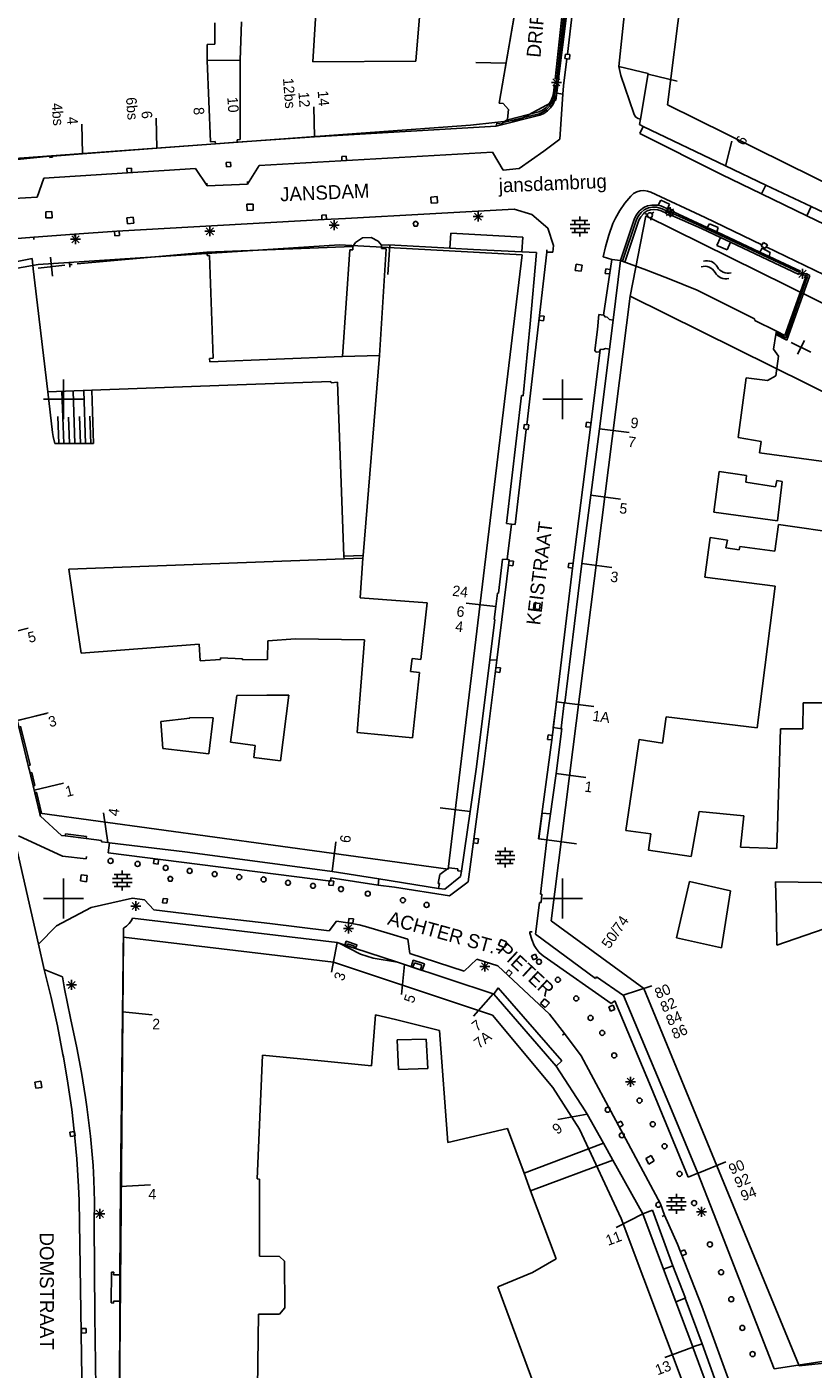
# Model space of a CAD drawing. Header units: millimetres. Extents: x 135944 to 142000, y 454200 to 456692.
# Tile 51 of 153: x 136846 to 136925, y 455953 to 456087. Entities that reach past the tile are written whole.
import ezdxf
from ezdxf.enums import TextEntityAlignment as Align

# ---------------------------------------------------------------- set-up
doc = ezdxf.new("R2010")
doc.units = ezdxf.units.MM
for name, color, linetype in [('TotaalGBKN2013_Bistad', 251, 'Continuous'), ('TotaalGBKN2013X$0$Contouren', 251, 'Continuous'), ('TotaalGBKN2013X$0$Xref', 251, 'Continuous')]:
    doc.layers.add(name, color=color, linetype=linetype)
doc.styles.add('TotaalGBKN2013X$0$GBKN binnenstad 2009$0$Standard', font='txt')

# ---------------------------------------------------------------- blocks, each defined once
blk = doc.blocks.new('TotaalGBKN2013X$0$GBKN binnenstad 2009')
at = {"layer": 'TotaalGBKN2013_Bistad'}
for p, q in [((136874977, 456083810), (136875988.7, 456100000)), ((136886604.5, 456100000), (136885304, 456083850)), ((136900491, 456084565), (136901910, 456096634)), ((136906855, 456095015), (136905623, 456083335)), ((136895466, 456090323), (136893644, 456079659)), ((136899235, 456082059), (136900038, 456089534)), ((136900208, 456089513), (136899541, 456083248)), ((136899574, 456082019), (136900377, 456089492)), ((136865175, 456085550), (136865159, 456087693)), ((136867712, 456083966), (136867838, 456087808)), ((136864384, 456085545), (136865175, 456085550)), ((136864397, 456083942), (136864384, 456085545)), ((136864397, 456083942), (136867712, 456083966)), ((136864397, 456083942), (136864745, 456075789)), ((136867712, 456083966), (136867716, 456076026)), ((136885304, 456083850), (136874977, 456083810)), ((136891312, 456083718), (136894311, 456083652)), ((136900434, 456084095), (136900094, 456081381)), ((136900286, 456084580), (136900233, 456084133)), ((136900233, 456084133), (136900680, 456084080)), ((136900733, 456084527), (136900286, 456084580)), ((136900680, 456084080), (136900733, 456084527)), ((136899374, 456081239), (136899374, 456082239)), ((136899541, 456083248), (136899406, 456082039)), ((136908566, 456082628), (136905623, 456083335)), ((136905840, 456082430), (136905623, 456083335)), ((136907130, 456078610), (136905840, 456082430)), ((136907788, 456078057), (136908566, 456082628)), ((136908556, 456082567), (136911473, 456081866)), ((136898874, 456081739), (136899874, 456081739)), ((136899003, 456080373), (136899118, 456080898)), ((136899020, 456081385), (136899728, 456082093)), ((136899728, 456081385), (136899020, 456082093)), ((136899118, 456080898), (136899153, 456081322)), ((136899153, 456081322), (136899169, 456081462)), ((136899165, 456080346), (136899286, 456080917)), ((136899286, 456080917), (136899324, 456081314)), ((136899339, 456081442), (136899325, 456081314)), ((136899467, 456080982), (136899416, 456080661)), ((136899508, 456081422), (136899467, 456080982)), ((136900094, 456081381), (136900010, 456080550)), ((136893644, 456079659), (136894047, 456079634)), ((136894047, 456079634), (136894577, 456079024)), ((136898316, 456079196), (136898592, 456079501)), ((136898592, 456079501), (136898804, 456079853)), ((136898683, 456079343), (136898920, 456079704)), ((136898785, 456079199), (136899038, 456079566)), ((136898804, 456079853), (136898812, 456079870)), ((136898812, 456079870), (136899003, 456080373)), ((136898920, 456079704), (136898968, 456079801)), ((136898966, 456079797), (136899165, 456080346)), ((136899038, 456079566), (136899122, 456079728)), ((136899122, 456079728), (136899295, 456080186)), ((136899295, 456080186), (136899416, 456080661)), ((136899416, 456080661), (136900010, 456080550)), ((136900010, 456080550), (136899720, 456076040)), ((136859360, 456075166), (136859293, 456078166)), ((136875146, 456076286), (136875079, 456079286)), ((136893348, 456077363), (136897699, 456078441)), ((136894045, 456077711), (136897658, 456078606)), ((136894365, 456077964), (136897616, 456078773)), ((136894577, 456079024), (136894479, 456078055)), ((136897616, 456078773), (136897987, 456078950)), ((136897642, 456078601), (136898033, 456078782)), ((136897699, 456078441), (136898105, 456078627)), ((136897987, 456078950), (136898316, 456079196)), ((136898033, 456078782), (136898384, 456079033)), ((136898105, 456078627), (136898471, 456078882)), ((136898384, 456079033), (136898683, 456079343)), ((136898471, 456078882), (136898785, 456079199)), ((136907195, 456078448), (136907130, 456078610)), ((136907346, 456078255), (136907195, 456078448)), ((136907551, 456078120), (136907346, 456078255)), ((136907788, 456078057), (136907551, 456078120)), ((136851911, 456074571), (136851844, 456077571)), ((136893348, 456077363), (136875146, 456076286)), ((136893414, 456077661), (136893348, 456077363)), ((136893842, 456077547), (136893414, 456077661)), ((136894365, 456077964), (136893842, 456077547)), ((136894479, 456078055), (136894365, 456077964)), ((136907788, 456078057), (136907695, 456077512)), ((136907695, 456077512), (136908073, 456077327)), ((136907716, 456076621), (136908073, 456077327)), ((136908073, 456077327), (136916313, 456073390)), ((136859360, 456075166), (136865223, 456075581)), ((136864745, 456075789), (136865204, 456075825)), ((136865204, 456075825), (136865223, 456075581)), ((136867418, 456075736), (136865223, 456075581)), ((136867716, 456076026), (136867397, 456076001)), ((136867397, 456076001), (136867418, 456075736)), ((136875146, 456076286), (136867418, 456075736)), ((136899720, 456076040), (136898110, 456074860)), ((136915895, 456072523), (136907716, 456076621)), ((136916306, 456073354), (136916956, 456075856)), ((136844066, 456073895), (136848645, 456074352)), ((136848645, 456074352), (136848646, 456074232)), ((136848646, 456074232), (136848911, 456074251)), ((136848909, 456074355), (136851911, 456074571)), ((136848911, 456074251), (136848909, 456074355)), ((136851911, 456074571), (136859360, 456075166)), ((136892991, 456074751), (136869601, 456073411)), ((136878324, 456074349), (136877875, 456074324)), ((136877875, 456074324), (136877901, 456073875)), ((136878350, 456073900), (136878324, 456074349)), ((136894051, 456072951), (136892991, 456074751)), ((136898110, 456074860), (136895651, 456073111)), ((136848031, 456072131), (136863221, 456073121)), ((136856802, 456073151), (136856352, 456073122)), ((136856352, 456073122), (136856382, 456072673)), ((136856831, 456072702), (136856802, 456073151)), ((136863221, 456073121), (136864381, 456071391)), ((136866733, 456073761), (136866285, 456073725)), ((136866285, 456073725), (136866321, 456073277)), ((136866321, 456073277), (136866769, 456073313)), ((136866769, 456073313), (136866733, 456073761)), ((136869601, 456073411), (136868451, 456071561)), ((136895651, 456073111), (136894051, 456072951)), ((136916313, 456073390), (136920354, 456071459)), ((136847381, 456070251), (136848031, 456072131)), ((136864371, 456071642), (136864381, 456071392)), ((136864381, 456071391), (136868451, 456071561)), ((136868441, 456071812), (136868451, 456071562)), ((136919926, 456070562), (136915895, 456072523)), ((136920354, 456071459), (136919926, 456070562)), ((136924890, 456069305), (136920354, 456071459)), ((136845031, 456070111), (136847381, 456070251)), ((136887416, 456070297), (136886798, 456070247)), ((136886798, 456070247), (136886848, 456069629)), ((136887466, 456069679), (136887416, 456070297)), ((136906817, 456070345), (136906244, 456069659)), ((136906824, 456070352), (136906817, 456070345)), ((136907098, 456070597), (136906824, 456070352)), ((136907419, 456070777), (136907098, 456070597)), ((136907771, 456070884), (136907419, 456070777)), ((136908138, 456070912), (136907771, 456070884)), ((136908502, 456070861), (136908138, 456070912)), ((136908847, 456070732), (136908502, 456070861)), ((136914282, 456068202), (136908847, 456070732)), ((136919926, 456070562), (136924448, 456068376)), ((136848843, 456068811), (136848223, 456068781)), ((136848223, 456068781), (136848253, 456068161)), ((136848873, 456068191), (136848843, 456068811)), ((136869003, 456069552), (136868383, 456069542)), ((136868383, 456069542), (136868393, 456068922)), ((136868393, 456068922), (136869013, 456068932)), ((136869013, 456068932), (136869003, 456069552)), ((136895150, 456069030), (136878251, 456068101)), ((136886848, 456069629), (136887466, 456069679)), ((136891531, 456067792), (136891531, 456068792)), ((136896910, 456068500), (136895150, 456069030)), ((136905735, 456068924), (136905293, 456068147)), ((136906244, 456069659), (136905735, 456068924)), ((136907395, 456068483), (136907669, 456068831)), ((136907590, 456068379), (136907856, 456068708)), ((136907669, 456068831), (136908001, 456069123)), ((136907856, 456068708), (136908179, 456068980)), ((136908001, 456069123), (136908115, 456069202)), ((136908083, 456068591), (136908178, 456068676)), ((136908115, 456069202), (136908506, 456069365)), ((136908178, 456068676), (136908463, 456068860)), ((136908179, 456068980), (136908235, 456069018)), ((136908218, 456069008), (136908590, 456069160)), ((136908463, 456068860), (136908783, 456068973)), ((136908506, 456069365), (136908921, 456069451)), ((136908590, 456069160), (136908985, 456069237)), ((136908783, 456068973), (136909121, 456069008)), ((136908921, 456069451), (136909345, 456069458)), ((136908935, 456068594), (136909125, 456068755)), ((136908985, 456069237), (136909387, 456069233)), ((136909121, 456069008), (136909176, 456069006)), ((136909176, 456069006), (136909529, 456068969)), ((136909345, 456069458), (136909573, 456069428)), ((136909387, 456069233), (136909781, 456069151)), ((136909529, 456068969), (136909868, 456068864)), ((136909841, 456069941), (136909573, 456069428)), ((136909573, 456069428), (136909822, 456069368)), ((136909781, 456069151), (136909977, 456069077)), ((136909822, 456069368), (136910063, 456069280)), ((136910711, 456069541), (136909841, 456069941)), ((136909868, 456068864), (136910382, 456068640)), ((136909977, 456069077), (136910479, 456068851)), ((136910063, 456069280), (136910499, 456069076)), ((136910253, 456068730), (136911253, 456068730)), ((136910567, 456069044), (136910382, 456068640)), ((136910399, 456068376), (136911107, 456069084)), ((136911107, 456068376), (136910399, 456069084)), ((136910499, 456069076), (136910711, 456069541)), ((136910499, 456069076), (136910567, 456069044)), ((136910606, 456069130), (136910567, 456069044)), ((136911152, 456068881), (136910606, 456069130)), ((136910753, 456068230), (136910753, 456069230)), ((136910933, 456068400), (136911110, 456068789)), ((136911110, 456068789), (136911152, 456068881)), ((136911110, 456068789), (136914461, 456067220)), ((136924448, 456068376), (136924890, 456069305)), ((136931129, 456066341), (136924890, 456069305)), ((136848253, 456068161), (136848873, 456068191)), ((136876111, 456068001), (136855351, 456066831)), ((136856981, 456068249), (136856364, 456068190)), ((136856364, 456068190), (136856423, 456067573)), ((136856423, 456067573), (136857040, 456067632)), ((136857040, 456067632), (136856981, 456068249)), ((136864661, 456066332), (136864661, 456067332)), ((136876315, 456068459), (136875866, 456068436)), ((136875866, 456068436), (136875889, 456067987)), ((136878251, 456068101), (136876111, 456068001)), ((136876339, 456068010), (136876315, 456068459)), ((136876601, 456067452), (136877601, 456067452)), ((136876747, 456067098), (136877455, 456067806)), ((136877455, 456067098), (136876747, 456067806)), ((136877101, 456066952), (136877101, 456067952)), ((136885270, 456067850), (136885020, 456067668)), ((136885020, 456067668), (136885124, 456067350)), ((136885124, 456067350), (136885417, 456067350)), ((136885520, 456067668), (136885270, 456067850)), ((136885417, 456067350), (136885520, 456067668)), ((136891031, 456068292), (136892031, 456068292)), ((136891177, 456067938), (136891885, 456068646)), ((136891885, 456067938), (136891177, 456068646)), ((136898520, 456067130), (136896910, 456068500)), ((136900752, 456067521), (136902712, 456067521)), ((136900932, 456067921), (136902532, 456067921)), ((136901232, 456067521), (136901232, 456067921)), ((136901732, 456067921), (136901732, 456068321)), ((136901732, 456067121), (136901732, 456067521)), ((136902232, 456067521), (136902232, 456067921)), ((136905040, 456067612), (136904620, 456066454)), ((136905293, 456068147), (136905040, 456067612)), ((136905789, 456063893), (136907188, 456068092)), ((136905995, 456063820), (136907397, 456068022)), ((136906224, 456063739), (136907626, 456067942)), ((136907188, 456068092), (136907395, 456068483)), ((136907391, 456068007), (136907590, 456068379)), ((136907626, 456067942), (136907822, 456068290)), ((136907822, 456068290), (136908083, 456068591)), ((136908509, 456068518), (136908275, 456068603)), ((136908788, 456068187), (136908832, 456067941)), ((136910356, 456068582), (136910382, 456068640)), ((136910903, 456068334), (136910356, 456068582)), ((136910933, 456068400), (136910903, 456068334)), ((136910933, 456068400), (136913918, 456067099)), ((136911026, 456068604), (136913691, 456067404)), ((136913691, 456067404), (136923754, 456062696)), ((136919958, 456065461), (136914282, 456068202)), ((136914721, 456067581), (136914461, 456067220)), ((136915581, 456067221), (136914721, 456067581)), ((136930660, 456065354), (136924448, 456068376)), ((136847021, 456066241), (136836511, 456065421)), ((136847021, 456066241), (136851101, 456066551)), ((136847040, 456065992), (136847021, 456066241)), ((136850711, 456066032), (136851711, 456066032)), ((136850857, 456065678), (136851565, 456066386)), ((136851565, 456065678), (136850857, 456066386)), ((136855351, 456066831), (136851101, 456066551)), ((136851120, 456066302), (136851101, 456066551)), ((136851211, 456065532), (136851211, 456066532)), ((136855124, 456066823), (136855152, 456066374)), ((136855152, 456066374), (136855601, 456066401)), ((136855601, 456066401), (136855573, 456066850)), ((136864161, 456066832), (136865161, 456066832)), ((136864307, 456066478), (136865015, 456067186)), ((136865015, 456066478), (136864307, 456067186)), ((136879970, 456066170), (136879250, 456065720)), ((136880810, 456066210), (136879970, 456066170)), ((136881540, 456065840), (136880810, 456066210)), ((136888791, 456066651), (136888711, 456065143)), ((136896001, 456066241), (136888791, 456066651)), ((136895909, 456064769), (136896001, 456066241)), ((136899070, 456065420), (136898520, 456067130)), ((136900752, 456067121), (136902712, 456067121)), ((136900932, 456066721), (136902532, 456066721)), ((136901232, 456066721), (136901232, 456067121)), ((136901732, 456066321), (136901732, 456066721)), ((136902232, 456066721), (136902232, 456067121)), ((136904620, 456066454), (136904276, 456065272)), ((136913918, 456067099), (136915801, 456066208)), ((136914461, 456067220), (136915427, 456066769)), ((136915427, 456066769), (136915581, 456067221)), ((136915427, 456066769), (136919748, 456064751)), ((136915445, 456065414), (136915801, 456066208)), ((136915801, 456066208), (136916813, 456065729)), ((136864370, 456064740), (136851377, 456063558)), ((136864370, 456064740), (136878992, 456065319)), ((136864370, 456064740), (136864380, 456064410)), ((136877960, 456054290), (136878690, 456064970)), ((136878690, 456064970), (136878980, 456064980)), ((136878980, 456064980), (136878992, 456065319)), ((136879250, 456065720), (136878992, 456065319)), ((136881850, 456065430), (136881540, 456065840)), ((136881650, 456054380), (136882340, 456065080)), ((136881850, 456065430), (136882600, 456065460)), ((136881860, 456065100), (136881850, 456065430)), ((136882340, 456065080), (136881860, 456065100)), ((136882692, 456065455), (136882491, 456062490)), ((136882600, 456065460), (136888711, 456065143)), ((136891059, 456065010), (136888711, 456065143)), ((136895909, 456064769), (136891059, 456065010)), ((136895909, 456064769), (136897366, 456064697)), ((136896400, 456047451), (136898406, 456064720)), ((136897366, 456064697), (136896757, 456057547)), ((136898406, 456064970), (136898406, 456064720)), ((136898406, 456064720), (136899010, 456064720)), ((136899010, 456064720), (136899070, 456065420)), ((136904276, 456065272), (136904048, 456064268)), ((136916489, 456064964), (136915445, 456065414)), ((136916813, 456065729), (136916489, 456064964)), ((136916813, 456065729), (136923657, 456062490)), ((136919991, 456065121), (136919748, 456064751)), ((136919748, 456064751), (136920679, 456064316)), ((136920128, 456065717), (136919898, 456065331)), ((136919898, 456065331), (136920284, 456065101)), ((136920801, 456064711), (136919991, 456065121)), ((136920514, 456065487), (136920128, 456065717)), ((136920284, 456065101), (136920514, 456065487)), ((136920375, 456065260), (136929113, 456061041)), ((136920679, 456064316), (136920801, 456064711)), ((136842270, 456063210), (136846860, 456064110)), ((136846860, 456064110), (136846983, 456063070)), ((136847478, 456063127), (136850134, 456063433)), ((136848915, 456062337), (136848697, 456064223)), ((136850653, 456063241), (136850607, 456063739)), ((136850630, 456063490), (136850879, 456063513)), ((136864380, 456064410), (136864620, 456064400)), ((136864620, 456064400), (136865000, 456054110)), ((136901347, 456063530), (136901255, 456062916)), ((136901961, 456063438), (136901347, 456063530)), ((136901869, 456062824), (136901961, 456063438)), ((136904048, 456064268), (136904921, 456063997)), ((136904082, 456058438), (136904921, 456063997)), ((136904921, 456063997), (136905789, 456063893)), ((136905789, 456063893), (136905058, 456057941)), ((136906224, 456063739), (136905789, 456063893)), ((136908152, 456063020), (136906224, 456063739)), ((136920679, 456064316), (136923825, 456062846)), ((136846983, 456063070), (136848435, 456050749)), ((136901255, 456062916), (136901869, 456062824)), ((136904320, 456063061), (136904263, 456062615)), ((136904263, 456062615), (136904710, 456062559)), ((136904766, 456063005), (136904320, 456063061)), ((136910654, 456062060), (136908152, 456063020)), ((136913467, 456060937), (136910654, 456062060)), ((136922261, 456056398), (136924308, 456062182)), ((136924538, 456062329), (136922356, 456056161)), ((136922450, 456055926), (136924746, 456062416)), ((136923525, 456062567), (136924525, 456062567)), ((136923671, 456062213), (136924379, 456062921)), ((136924379, 456062213), (136923671, 456062921)), ((136924025, 456062067), (136924025, 456063067)), ((136924308, 456062182), (136924200, 456062233)), ((136924298, 456062441), (136924538, 456062329)), ((136924746, 456062416), (136924369, 456062592)), ((136919216, 456058060), (136913467, 456060937)), ((136897696, 456058368), (136897640, 456057922)), ((136897640, 456057922), (136898086, 456057866)), ((136898142, 456058312), (136897696, 456058368)), ((136898086, 456057866), (136898142, 456058312)), ((136903629, 456058500), (136903490, 456056976)), ((136904082, 456058438), (136903629, 456058500)), ((136904144, 456058429), (136904082, 456058438)), ((136904211, 456058249), (136904144, 456058429)), ((136904445, 456058222), (136904211, 456058249)), ((136904708, 456058007), (136904445, 456058222)), ((136905058, 456057941), (136904699, 456055014)), ((136905058, 456057941), (136904708, 456058007)), ((136919253, 456057906), (136919216, 456058060)), ((136921410, 456056820), (136919253, 456057906)), ((136896757, 456057547), (136896058, 456050345)), ((136903490, 456056976), (136903224, 456054880)), ((136921410, 456056820), (136921351, 456056479)), ((136921402, 456056644), (136922356, 456056161)), ((136921410, 456056820), (136922261, 456056398)), ((136921351, 456056479), (136921103, 456055035)), ((136921351, 456056479), (136922450, 456055926)), ((136922896, 456055700), (136924844, 456054714)), ((136923520, 456054515), (136924220, 456055899)), ((136865000, 456054110), (136864640, 456054100)), ((136864640, 456054100), (136864660, 456053770)), ((136864660, 456053770), (136877960, 456054290)), ((136877960, 456054290), (136881650, 456054380)), ((136881650, 456054380), (136880009, 456034363)), ((136903752, 456054919), (136902823, 456047486)), ((136903224, 456054880), (136903346, 456054737)), ((136903346, 456054737), (136903665, 456054761)), ((136903665, 456054761), (136903752, 456054919)), ((136904699, 456055014), (136903694, 456047057)), ((136903801, 456055008), (136903752, 456054919)), ((136904036, 456054982), (136903801, 456055008)), ((136904299, 456055095), (136904036, 456054982)), ((136904699, 456055014), (136904299, 456055095)), ((136921103, 456055035), (136921636, 456054311)), ((136921636, 456054311), (136921352, 456052361)), ((136850000, 456050000), (136850000, 456052000)), ((136852830, 456050900), (136866460, 456051420)), ((136866460, 456051420), (136876790, 456051780)), ((136876790, 456051780), (136876800, 456051660)), ((136876800, 456051660), (136877460, 456051730)), ((136877460, 456051730), (136878101, 456034292)), ((136900000, 456050000), (136900000, 456052000)), ((136918377, 456052136), (136917569, 456046171)), ((136920521, 456051878), (136918377, 456052136)), ((136921352, 456052361), (136920521, 456051878)), ((136848000, 456050000), (136850000, 456050000)), ((136852830, 456050900), (136848435, 456050749)), ((136848435, 456050749), (136848914, 456046679)), ((136849848, 456050783), (136850027, 456045590)), ((136850000, 456050000), (136852000, 456050000)), ((136850000, 456048000), (136850000, 456050000)), ((136850960, 456050822), (136851140, 456045590)), ((136852041, 456050862), (136852222, 456045590)), ((136852830, 456050900), (136853022, 456045590)), ((136895883, 456050373), (136894376, 456037568)), ((136896058, 456050345), (136895883, 456050373)), ((136898000, 456050000), (136900000, 456050000)), ((136900000, 456050000), (136902000, 456050000)), ((136900000, 456048000), (136900000, 456050000)), ((136849439, 456048276), (136849531, 456045590)), ((136850523, 456048222), (136850613, 456045590)), ((136851603, 456048270), (136851695, 456045590)), ((136852657, 456048303), (136852750, 456045590)), ((136896161, 456047486), (136896105, 456047040)), ((136896607, 456047430), (136896161, 456047486)), ((136896551, 456046984), (136896607, 456047430)), ((136902823, 456047486), (136901018, 456033351)), ((136902396, 456047697), (136902339, 456047251)), ((136902339, 456047251), (136902786, 456047195)), ((136902842, 456047641), (136902396, 456047697)), ((136848960, 456046290), (136848914, 456046679)), ((136849131, 456045590), (136848960, 456046290)), ((136896346, 456046990), (136895261, 456037480)), ((136896105, 456047040), (136896551, 456046984)), ((136903694, 456047057), (136902829, 456040404)), ((136903695, 456047057), (136906670, 456046671)), ((136917569, 456046171), (136919885, 456045773)), ((136853022, 456045590), (136849131, 456045590)), ((136919885, 456045773), (136919708, 456044636)), ((136919708, 456044636), (136928396, 456043468)), ((136915126, 456038687), (136915668, 456042765)), ((136915668, 456042765), (136918410, 456042367)), ((136918410, 456042367), (136918347, 456041688)), ((136921329, 456041233), (136921436, 456041881)), ((136921436, 456041881), (136922001, 456041786)), ((136922001, 456041786), (136921509, 456037841)), ((136918347, 456041688), (136921329, 456041233)), ((136902829, 456040404), (136901937, 456033545)), ((136902836, 456040403), (136905811, 456040017)), ((136921509, 456037841), (136915126, 456038687)), ((136894376, 456037568), (136894873, 456037497)), ((136894873, 456037497), (136894434, 456033988)), ((136895261, 456037480), (136894873, 456037497)), ((136921239, 456034799), (136921618, 456037467)), ((136930122, 456036237), (136921618, 456037467)), ((136914242, 456032195), (136914760, 456036152)), ((136914760, 456036152), (136916511, 456035907)), ((136916511, 456035907), (136916359, 456035132)), ((136916359, 456035132), (136917679, 456034942)), ((136917679, 456034942), (136917730, 456035247)), ((136917730, 456035247), (136921239, 456034799)), ((136850537, 456032977), (136878111, 456034011)), ((136878101, 456034292), (136880009, 456034363)), ((136878101, 456034292), (136878111, 456034011)), ((136878111, 456034011), (136879990, 456034081)), ((136879722, 456030114), (136879990, 456034081)), ((136880009, 456034363), (136879990, 456034081)), ((136893408, 456023870), (136894641, 456033912)), ((136893562, 456030584), (136893992, 456034006)), ((136893992, 456034006), (136894430, 456033959)), ((136894430, 456033959), (136894434, 456033988)), ((136894641, 456033912), (136894434, 456033988)), ((136894636, 456033836), (136894580, 456033390)), ((136895082, 456033780), (136894636, 456033836)), ((136895026, 456033334), (136895082, 456033780)), ((136851245, 456028140), (136850537, 456032977)), ((136894580, 456033390), (136895026, 456033334)), ((136901018, 456033351), (136898966, 456016118)), ((136900619, 456033604), (136900562, 456033158)), ((136900562, 456033158), (136901009, 456033102)), ((136901065, 456033548), (136900619, 456033604)), ((136901937, 456033545), (136900809, 456024542)), ((136901937, 456033545), (136904912, 456033159)), ((136914242, 456032195), (136921280, 456031286)), ((136921280, 456031286), (136919470, 456017114)), ((136886420, 456029634), (136879722, 456030114)), ((136893299, 456029237), (136893462, 456030593)), ((136893462, 456030593), (136893562, 456030584)), ((136886420, 456029634), (136885806, 456023940)), ((136893300, 456029237), (136890323, 456029594)), ((136893299, 456029237), (136893145, 456027948)), ((136897141, 456029626), (136897068, 456029011)), ((136897068, 456029011), (136897683, 456028938)), ((136897756, 456029553), (136897141, 456029626)), ((136897683, 456028938), (136897756, 456029553)), ((136843553, 456026364), (136846470, 456027066)), ((136851764, 456024592), (136851245, 456028140)), ((136893220, 456027944), (136892714, 456023917)), ((136893145, 456027948), (136893220, 456027944)), ((136870469, 456025811), (136870454, 456023931)), ((136873230, 456026021), (136870469, 456025811)), ((136880169, 456025912), (136873230, 456026021)), ((136879405, 456016627), (136880169, 456025912)), ((136851764, 456024592), (136863611, 456025465)), ((136863611, 456025465), (136863691, 456023806)), ((136900809, 456024542), (136900225, 456019597)), ((136863691, 456023806), (136865741, 456023949)), ((136865741, 456023949), (136865748, 456024095)), ((136865748, 456024095), (136867948, 456024008)), ((136867948, 456024008), (136867929, 456023907)), ((136867929, 456023907), (136870454, 456023931)), ((136884912, 456024037), (136884772, 456022745)), ((136885806, 456023940), (136884912, 456024037)), ((136892714, 456023917), (136891369, 456013211)), ((136893408, 456023870), (136892135, 456013720)), ((136892714, 456023917), (136893408, 456023870)), ((136893781, 456023102), (136893335, 456023158)), ((136893725, 456022656), (136893781, 456023102)), ((136884772, 456022745), (136885666, 456022648)), ((136885666, 456022648), (136884960, 456016105)), ((136893279, 456022712), (136893725, 456022656)), ((136867354, 456020340), (136866745, 456015670)), ((136870360, 456020363), (136867354, 456020340)), ((136870360, 456020363), (136872583, 456020380)), ((136872583, 456020380), (136871743, 456013789)), ((136899050, 456017120), (136899380, 456019710)), ((136899380, 456019710), (136900153, 456019607)), ((136900153, 456019603), (136899843, 456017066)), ((136900225, 456019597), (136900153, 456019603)), ((136900153, 456019603), (136903129, 456019224)), ((136924100, 456019602), (136924051, 456016997)), ((136929138, 456019606), (136924100, 456019602)), ((136845382, 456017842), (136848299, 456018544)), ((136845565, 456017886), (136848482, 456018588)), ((136862661, 456018061), (136859764, 456017742)), ((136859764, 456017742), (136859959, 456015037)), ((136862674, 456018143), (136862661, 456018061)), ((136864983, 456018087), (136862674, 456018143)), ((136864554, 456014487), (136864983, 456018087)), ((136909992, 456015563), (136910364, 456018199)), ((136919470, 456017114), (136910364, 456018199)), ((136845533, 456017224), (136846485, 456013326)), ((136846653, 456013369), (136845714, 456017270)), ((136884960, 456016105), (136879405, 456016627)), ((136898547, 456016392), (136898490, 456015946)), ((136898993, 456016336), (136898547, 456016392)), ((136899916, 456016991), (136899050, 456017120)), ((136899923, 456017047), (136899339, 456012517)), ((136899843, 456017066), (136899923, 456017047)), ((136921824, 456016995), (136921459, 456005009)), ((136924051, 456016997), (136921824, 456016995)), ((136859959, 456015037), (136864554, 456014487)), ((136866745, 456015670), (136869192, 456015333)), ((136869192, 456015333), (136869068, 456014116)), ((136898966, 456016118), (136897597, 456005985)), ((136898490, 456015946), (136898937, 456015890)), ((136907019, 456011569), (136907656, 456015917)), ((136907656, 456015917), (136909992, 456015563)), ((136871743, 456013789), (136869068, 456014116)), ((136892135, 456013720), (136890526, 456001667)), ((136846485, 456013326), (136846653, 456013369)), ((136846485, 456013326), (136846660, 456012600)), ((136846828, 456012643), (136846660, 456012600)), ((136846660, 456012600), (136846977, 456011288)), ((136847143, 456011331), (136846828, 456012643)), ((136891369, 456013211), (136890726, 456008725)), ((136899339, 456012517), (136898404, 456005880)), ((136899339, 456012517), (136902315, 456012138)), ((136846977, 456011288), (136847143, 456011331)), ((136846977, 456011288), (136847080, 456010860)), ((136847080, 456010860), (136849997, 456011562)), ((136847080, 456010860), (136847142, 456010604)), ((136907019, 456011569), (136906325, 456006826)), ((136847308, 456010646), (136847142, 456010604)), ((136847142, 456010604), (136847648, 456008499)), ((136847815, 456008542), (136847308, 456010646)), ((136844427, 456008909), (136847497, 455995421)), ((136847648, 456008499), (136847815, 456008542)), ((136847709, 456008247), (136847648, 456008499)), ((136849793, 456006322), (136847709, 456008247)), ((136854444, 456005614), (136854024, 456008585)), ((136890726, 456008725), (136887749, 456009082)), ((136890726, 456008725), (136889867, 456002736)), ((136897610, 456005980), (136897940, 456008570)), ((136897940, 456008570), (136898772, 456008486)), ((136913671, 456008731), (136912875, 456004208)), ((136918157, 456008284), (136913671, 456008731)), ((136917810, 456005159), (136918157, 456008284)), ((136906325, 456006826), (136908819, 456006485)), ((136849893, 456004246), (136845508, 456006272)), ((136850171, 456006275), (136849793, 456006322)), ((136850196, 456006484), (136850171, 456006275)), ((136850171, 456006275), (136852282, 456006015)), ((136852307, 456006224), (136850196, 456006484)), ((136852282, 456006015), (136852307, 456006224)), ((136853812, 456005827), (136852282, 456006015)), ((136853809, 456005692), (136853812, 456005827)), ((136854444, 456005614), (136853809, 456005692)), ((136854603, 456005595), (136854444, 456005614)), ((136854465, 456004593), (136854603, 456005595)), ((136854603, 456005595), (136862172, 456004668)), ((136876900, 456002721), (136877294, 456005696)), ((136891129, 456006029), (136891073, 456005583)), ((136891073, 456005583), (136891519, 456005527)), ((136891575, 456005973), (136891129, 456006029)), ((136891519, 456005527), (136891575, 456005973)), ((136897597, 456005985), (136898404, 456005880)), ((136898410, 456005880), (136897610, 456005980)), ((136897790, 456000448), (136898404, 456005880)), ((136898403, 456005875), (136901379, 456005496)), ((136908819, 456006485), (136908598, 456004846)), ((136852285, 456003975), (136849893, 456004246)), ((136852314, 456004223), (136852285, 456003975)), ((136876769, 456001730), (136854465, 456004593)), ((136862172, 456004668), (136867439, 456003972)), ((136893256, 456004326), (136895216, 456004326)), ((136893436, 456004726), (136895036, 456004726)), ((136893736, 456004326), (136893736, 456004726)), ((136894236, 456004726), (136894236, 456005126)), ((136894236, 456003926), (136894236, 456004326)), ((136894736, 456004326), (136894736, 456004726)), ((136912875, 456004208), (136908598, 456004846)), ((136921459, 456005009), (136917810, 456005159)), ((136855896, 456002408), (136855896, 456002808)), ((136859085, 456003959), (136859034, 456003512)), ((136859034, 456003512), (136859481, 456003461)), ((136859532, 456003908), (136859085, 456003959)), ((136859481, 456003461), (136859532, 456003908)), ((136876900, 456002721), (136867439, 456003972)), ((136888591, 456003094), (136887699, 456002415)), ((136889504, 456002980), (136888591, 456003094)), ((136889491, 456002797), (136889504, 456002980)), ((136889867, 456002736), (136889491, 456002797)), ((136893256, 456003926), (136895216, 456003926)), ((136893436, 456003526), (136895036, 456003526)), ((136893736, 456003526), (136893736, 456003926)), ((136894236, 456003126), (136894236, 456003526)), ((136894736, 456003526), (136894736, 456003926)), ((136850000, 456000000), (136850000, 456002000)), ((136851769, 456002382), (136851699, 456001766)), ((136851699, 456001766), (136852315, 456001696)), ((136852385, 456002312), (136851769, 456002382)), ((136852315, 456001696), (136852385, 456002312)), ((136854916, 456002008), (136856876, 456002008)), ((136854916, 456001608), (136856876, 456001608)), ((136855096, 456002408), (136856696, 456002408)), ((136855396, 456002008), (136855396, 456002408)), ((136855396, 456001208), (136855396, 456001608)), ((136855896, 456001608), (136855896, 456002008)), ((136856396, 456002008), (136856396, 456002408)), ((136856396, 456001208), (136856396, 456001608)), ((136860704, 456002249), (136860454, 456002067)), ((136860454, 456002067), (136860558, 456001749)), ((136860558, 456001749), (136860851, 456001749)), ((136860954, 456002067), (136860704, 456002249)), ((136860851, 456001749), (136860954, 456002067)), ((136876627, 456001809), (136876576, 456001362)), ((136877074, 456001758), (136876627, 456001809)), ((136876789, 456002088), (136876769, 456001730)), ((136881513, 456001356), (136876789, 456002088)), ((136881602, 456001969), (136876900, 456002721)), ((136877023, 456001311), (136877074, 456001758)), ((136881513, 456001356), (136881602, 456001969)), ((136887579, 456001013), (136881602, 456001969)), ((136887699, 456002415), (136887532, 456001506)), ((136887532, 456001506), (136887662, 456001503)), ((136887662, 456001503), (136887579, 456001013)), ((136889771, 456002204), (136888209, 456000930)), ((136890526, 456001667), (136888677, 456000283)), ((136889867, 456002736), (136889771, 456002204)), ((136900000, 456000000), (136900000, 456002000)), ((136912717, 456001728), (136911418, 455996055)), ((136916811, 456000791), (136912717, 456001728)), ((136928761, 456001576), (136921335, 456001675)), ((136921335, 456001675), (136921433, 455997972)), ((136855096, 456001208), (136856696, 456001208)), ((136855896, 456000808), (136855896, 456001208)), ((136876576, 456001362), (136877023, 456001311)), ((136883164, 456001135), (136881513, 456001356)), ((136888677, 456000283), (136883164, 456001135)), ((136888209, 456000930), (136887579, 456001013)), ((136897930, 456000430), (136897790, 456000448)), ((136897836, 455999606), (136897930, 456000430)), ((136915899, 455995073), (136916811, 456000791)), ((136848000, 456000000), (136850000, 456000000)), ((136852784, 455999103), (136849321, 455997279)), ((136850000, 456000000), (136852000, 456000000)), ((136850000, 455998000), (136850000, 456000000)), ((136852784, 455999103), (136856921, 456000051)), ((136856747, 455999259), (136857747, 455999259)), ((136856893, 455998905), (136857601, 455999613)), ((136857601, 455998905), (136856893, 455999613)), ((136856921, 456000051), (136858131, 455999891)), ((136857247, 455998759), (136857247, 455999759)), ((136858131, 455999891), (136859051, 455998891)), ((136859051, 455998891), (136865141, 455998141)), ((136859974, 456000027), (136859923, 455999580)), ((136859923, 455999580), (136860370, 455999529)), ((136860421, 455999976), (136859974, 456000027)), ((136860370, 455999529), (136860421, 455999976)), ((136897293, 455996446), (136897676, 455999620)), ((136897676, 455999620), (136897836, 455999606)), ((136898000, 456000000), (136900000, 456000000)), ((136900000, 456000000), (136902000, 456000000)), ((136900000, 455998000), (136900000, 456000000)), ((136856333, 455997249), (136856600, 455997507)), ((136856600, 455997507), (136856807, 455997816)), ((136856807, 455997816), (136856909, 455998054)), ((136856909, 455998054), (136877418, 455995591)), ((136865141, 455998141), (136870681, 455997511)), ((136870681, 455997511), (136876631, 455996761)), ((136876631, 455996761), (136877351, 455997751)), ((136877351, 455997751), (136878491, 455997586)), ((136878491, 455997586), (136879621, 455997361)), ((136878541, 455996522), (136878541, 455997522)), ((136878601, 455998022), (136878550, 455997575)), ((136878550, 455997575), (136878997, 455997524)), ((136879048, 455997971), (136878601, 455998022)), ((136878997, 455997524), (136879048, 455997971)), ((136921433, 455997972), (136921448, 455995328)), ((136921448, 455995328), (136928616, 455997805)), ((136849321, 455997279), (136847497, 455995421)), ((136855709, 455971185), (136856016, 455997054)), ((136856016, 455997054), (136856333, 455997249)), ((136878041, 455997022), (136879041, 455997022)), ((136878187, 455996668), (136878895, 455997376)), ((136878895, 455996668), (136878187, 455997376)), ((136879621, 455997361), (136880249, 455997207)), ((136880249, 455997207), (136882712, 455996483)), ((136882712, 455996483), (136884511, 455995931)), ((136896730, 455996548), (136896708, 455996658)), ((136896959, 455996664), (136896709, 455996658)), ((136896907, 455995907), (136896730, 455996548)), ((136903305, 455991986), (136897293, 455996446)), ((136848063, 455992903), (136847497, 455995421)), ((136877418, 455995591), (136876866, 455992643)), ((136877418, 455995591), (136877622, 455995524)), ((136877622, 455995524), (136879751, 455994426)), ((136877622, 455995524), (136883449, 455993630)), ((136878455, 455995476), (136878390, 455995276)), ((136879141, 455995253), (136878455, 455995476)), ((136879076, 455995053), (136879141, 455995253)), ((136884511, 455995931), (136884691, 455994491)), ((136893813, 455995901), (136893588, 455995324)), ((136893588, 455995324), (136894165, 455995099)), ((136894390, 455995676), (136893813, 455995901)), ((136894165, 455995099), (136894390, 455995676)), ((136897159, 455995292), (136896907, 455995907)), ((136897336, 455995005), (136897159, 455995292)), ((136897661, 455994602), (136897336, 455995005)), ((136911418, 455996055), (136915899, 455995073)), ((136879751, 455994426), (136881039, 455994029)), ((136881039, 455994029), (136883449, 455993630)), ((136883449, 455993630), (136884167, 455993393)), ((136884168, 455993395), (136883872, 455990411)), ((136884167, 455993393), (136893057, 455990461)), ((136884691, 455994491), (136890131, 455992731)), ((136885162, 455993571), (136885012, 455993116)), ((136885899, 455993329), (136885162, 455993571)), ((136890131, 455992731), (136891401, 455993941)), ((136891401, 455993941), (136893521, 455993281)), ((136891866, 455992849), (136892574, 455993557)), ((136892574, 455992849), (136891866, 455993557)), ((136892220, 455992703), (136892220, 455993703)), ((136897286, 455994444), (136896869, 455994273)), ((136896869, 455994273), (136897040, 455993856)), ((136897040, 455993856), (136897457, 455994027)), ((136897457, 455994027), (136897286, 455994444)), ((136898045, 455994255), (136897661, 455994602)), ((136898477, 455993971), (136898045, 455994255)), ((136904874, 455989498), (136898477, 455993971)), ((136849917, 455992159), (136848063, 455992903)), ((136848063, 455992903), (136848769, 455990086)), ((136850124, 455990973), (136849917, 455992159)), ((136885749, 455992874), (136885899, 455993329)), ((136891720, 455993203), (136892720, 455993203)), ((136893521, 455993281), (136898677, 455988443)), ((136894611, 455992861), (136894304, 455992532)), ((136894940, 455992553), (136894611, 455992861)), ((136894633, 455992225), (136894940, 455992553)), ((136903384, 455992158), (136903305, 455991986)), ((136906094, 455990283), (136903384, 455992158)), ((136850697, 455988014), (136850124, 455990973)), ((136850324, 455991356), (136851324, 455991356)), ((136850470, 455991002), (136851178, 455991710)), ((136851178, 455991002), (136850470, 455991710)), ((136850824, 455990856), (136850824, 455991856)), ((136893550, 455991061), (136893109, 455990444)), ((136899906, 455983769), (136893550, 455991061)), ((136906071, 455990318), (136908936, 455991251)), ((136848769, 455990086), (136849397, 455987250)), ((136893057, 455990461), (136891068, 455988217)), ((136893057, 455990461), (136893109, 455990444)), ((136893109, 455990444), (136899362, 455983210)), ((136898196, 455989968), (136897794, 455989496)), ((136897794, 455989496), (136898266, 455989094)), ((136898668, 455989566), (136898196, 455989968)), ((136898266, 455989094), (136898668, 455989566)), ((136905243, 455989750), (136904874, 455989498)), ((136908860, 455981084), (136905243, 455989750)), ((136911061, 455978451), (136906094, 455990283)), ((136851348, 455985071), (136850697, 455988014)), ((136855918, 455988668), (136858900, 455988347)), ((136881248, 455988368), (136880863, 455983243)), ((136883252, 455987878), (136881248, 455988368)), ((136898677, 455988443), (136900174, 455986488)), ((136905050, 455989325), (136904633, 455989154)), ((136904633, 455989154), (136904804, 455988737)), ((136904804, 455988737), (136905221, 455988908)), ((136905221, 455988908), (136905050, 455989325)), ((136849397, 455987250), (136849947, 455984398)), ((136883252, 455987878), (136887659, 455986800)), ((136887659, 455986800), (136888491, 455975577)), ((136883412, 455985844), (136886332, 455985926)), ((136883558, 455982894), (136883412, 455985844)), ((136886332, 455985926), (136886491, 455982988)), ((136899974, 455986338), (136900174, 455986488)), ((136901844, 455984266), (136900174, 455986488)), ((136849947, 455984398), (136849991, 455984152)), ((136849991, 455984152), (136850453, 455981517)), ((136851816, 455982582), (136851348, 455985071)), ((136869399, 455971942), (136869936, 455984330)), ((136869936, 455984330), (136875820, 455983745)), ((136909790, 455969435), (136901844, 455984266)), ((136880863, 455983243), (136875820, 455983745)), ((136886491, 455982988), (136883558, 455982894)), ((136899362, 455983210), (136899906, 455983769)), ((136899362, 455983210), (136902266, 455978752)), ((136847745, 455981704), (136847132, 455981615)), ((136847132, 455981615), (136847221, 455981002)), ((136847834, 455981091), (136847745, 455981704)), ((136850453, 455981517), (136850837, 455978870)), ((136852224, 455980083), (136851816, 455982582)), ((136906302, 455981658), (136907302, 455981658)), ((136906448, 455981304), (136907156, 455982012)), ((136907156, 455981304), (136906448, 455982012)), ((136906802, 455981158), (136906802, 455982158)), ((136847221, 455981002), (136847834, 455981091)), ((136852352, 455979146), (136852224, 455980083)), ((136912558, 455972091), (136908860, 455981084)), ((136850837, 455978870), (136851089, 455976720)), ((136852698, 455976212), (136852352, 455979146)), ((136902266, 455978752), (136902461, 455978402)), ((136902461, 455978402), (136899510, 455977874)), ((136902461, 455978402), (136904083, 455975497)), ((136905865, 455977725), (136905468, 455977514)), ((136905468, 455977514), (136905679, 455977117)), ((136905679, 455977117), (136906076, 455977328)), ((136906076, 455977328), (136905865, 455977725)), ((136913552, 455972516), (136911061, 455978451)), ((136851097, 455976684), (136850652, 455976619)), ((136850652, 455976619), (136850717, 455976174)), ((136850717, 455976174), (136851162, 455976239)), ((136851089, 455976720), (136851346, 455973946)), ((136851162, 455976239), (136851097, 455976684)), ((136852965, 455973271), (136852698, 455976212)), ((136888491, 455975577), (136894466, 455976968)), ((136894466, 455976968), (136896131, 455972520)), ((136904083, 455975497), (136896131, 455972520)), ((136904083, 455975497), (136905020, 455973819)), ((136851346, 455973946), (136851523, 455971166)), ((136853047, 455971805), (136852965, 455973271)), ((136905020, 455973819), (136896797, 455970741)), ((136905020, 455973819), (136908022, 455968443)), ((136908866, 455974266), (136908325, 455973963)), ((136908325, 455973963), (136908628, 455973422)), ((136908628, 455973422), (136909169, 455973725)), ((136909169, 455973725), (136908866, 455974266)), ((136913576, 455972493), (136916344, 455973653)), ((136869399, 455971942), (136869640, 455971903)), ((136869640, 455971903), (136869646, 455964182)), ((136896131, 455972520), (136896797, 455970741)), ((136913552, 455972516), (136912558, 455972091)), ((136915119, 455968501), (136913552, 455972516)), ((136851523, 455971166), (136851582, 455969765)), ((136853099, 455969657), (136853047, 455971805)), ((136855666, 455962317), (136855709, 455971185)), ((136855711, 455971167), (136858706, 455971331)), ((136896797, 455970741), (136899352, 455963916)), ((136851582, 455969765), (136852018, 455941009)), ((136853071, 455967509), (136853099, 455969657)), ((136910199, 455968289), (136909790, 455969435)), ((136910418, 455969646), (136912378, 455969646)), ((136910418, 455969246), (136912378, 455969246)), ((136910598, 455970046), (136912198, 455970046)), ((136910898, 455969646), (136910898, 455970046)), ((136910898, 455968846), (136910898, 455969246)), ((136911398, 455970046), (136911398, 455970446)), ((136911398, 455969246), (136911398, 455969646)), ((136911898, 455969646), (136911898, 455970046)), ((136911898, 455968846), (136911898, 455969246)), ((136853145, 455968433), (136854145, 455968433)), ((136853291, 455968079), (136853999, 455968787)), ((136853999, 455968079), (136853291, 455968787)), ((136853645, 455967933), (136853645, 455968933)), ((136908024, 455968439), (136905365, 455967053)), ((136908986, 455968810), (136908022, 455968443)), ((136908022, 455968443), (136910107, 455962898)), ((136911032, 455963236), (136908986, 455968810)), ((136909976, 455968176), (136910199, 455968289)), ((136911511, 455965396), (136910199, 455968289)), ((136910598, 455968846), (136912198, 455968846)), ((136911398, 455968446), (136911398, 455968846)), ((136913407, 455968635), (136914407, 455968635)), ((136913553, 455968281), (136914261, 455968989)), ((136914261, 455968281), (136913553, 455968989)), ((136913907, 455968135), (136913907, 455969135)), ((136915119, 455968501), (136921200, 455952925)), ((136853139, 455958237), (136853071, 455967509)), ((136913939, 455959200), (136911511, 455965396)), ((136869646, 455964182), (136871646, 455964176)), ((136871646, 455964176), (136872129, 455963706)), ((136896979, 455962549), (136899352, 455963916)), ((136912219, 455964827), (136911802, 455964656)), ((136911973, 455964240), (136912389, 455964411)), ((136912389, 455964411), (136912219, 455964827)), ((136854830, 455962575), (136854792, 455959519)), ((136855035, 455962595), (136854830, 455962575)), ((136855024, 455962336), (136855035, 455962595)), ((136872129, 455963706), (136872173, 455959035)), ((136893507, 455961113), (136896979, 455962549)), ((136911032, 455963236), (136910107, 455962898)), ((136910107, 455962898), (136911337, 455959627)), ((136911032, 455963236), (136912290, 455959991)), ((136855666, 455962317), (136855024, 455962336)), ((136855666, 455962317), (136855654, 455959685)), ((136897673, 455949841), (136893507, 455961113)), ((136911337, 455959627), (136912261, 455959980)), ((136912290, 455959991), (136912261, 455959980)), ((136913988, 455955429), (136912261, 455959980)), ((136854792, 455959519), (136855026, 455959489)), ((136855026, 455959489), (136855025, 455959688)), ((136855025, 455959688), (136855654, 455959685)), ((136855597, 455947893), (136855654, 455959685)), ((136872173, 455959035), (136871627, 455958400)), ((136911337, 455959627), (136913040, 455955099)), ((136919267, 455944644), (136913939, 455959200)), ((136853242, 455951028), (136853139, 455958237)), ((136869551, 455958381), (136869449, 455951023)), ((136871627, 455958400), (136869551, 455958381)), ((136852267, 455956952), (136851817, 455956946)), ((136851817, 455956946), (136851823, 455956496)), ((136851823, 455956496), (136852273, 455956502)), ((136852273, 455956502), (136852267, 455956952)), ((136913052, 455955067), (136910231, 455954048)), ((136913988, 455955429), (136913040, 455955099)), ((136913040, 455955099), (136913052, 455955067)), ((136913052, 455955067), (136916780, 455945006)), ((136913988, 455955429), (136917597, 455945309)), ((136921200, 455952925), (136927739, 455953923))]:
    blk.add_line(p, q, dxfattribs=at)
for centre in [(136908744, 456068433), (136854722, 456003771), (136857426, 456003470), (136860240, 456003069), (136862644, 456002774), (136865148, 456002449), (136867607, 456002149), (136870049, 456001914), (136872494, 456001583), (136874998, 456001279), (136877800, 456000958), (136880476, 456000496), (136883996, 455999839), (136886372, 455999369), (136897633, 455993680), (136899523, 455991868), (136901357, 455989997), (136902794, 455988049), (136903965, 455986557), (136905165, 455984299), (136907700, 455979777), (136904511, 455978858), (136909022, 455977407), (136905925, 455976293), (136910208, 455975204), (136911710, 455972433), (136909584, 455969336), (136913167, 455969509), (136914752, 455965372), (136915875, 455962583), (136916886, 455959876), (136917997, 455957007), (136919025, 455954387)]:
    blk.add_circle(centre, 250, dxfattribs=at)
for centre, radius, start, end in [((136914223.2, 456062148.8), 1174.3, 27.640572, 107.473036), ((136914454.5, 456062703), 1174.3, 27.640572, 107.473036), ((136916334.8, 456063317.7), 1239.8, 210.222997, 283.977044), ((136916566, 456063871.9), 1239.8, 210.222997, 283.977044)]:
    blk.add_arc(centre, radius, start, end, dxfattribs=at)
for points in [[(136878199, 455995337), (136879265, 455994990), (136879392, 455995380), (136878326, 455995727)], [(136884822, 455993178), (136885938, 455992810), (136886150, 455993454), (136885034, 455993821)]]:
    blk.add_3dface(points, dxfattribs=at)
at = {"layer": 'TotaalGBKN2013_Bistad', "style": 'TotaalGBKN2013X$0$GBKN binnenstad 2009$0$Standard'}
for s, rotation, p in [('DRIFT', 84.896539, (136898017, 456086928.1)), ('JANSDAM', 2.460053, (136876201.6, 456070015.3)), ('KEISTRAAT', 83.083636, (136898371.8, 456032490.9)), ('PIETER', 317.097297, (136895863.1, 455992371.2)), ('DOMSTRAAT', 270.052772, (136847641.4, 455960693))]:
    blk.add_text(s, height=1400, rotation=rotation, dxfattribs=at).set_placement(p, align=Align.CENTER)
for s, rotation, p in [('12bs', 274.4861, (136872749.9, 456079128.4)), ('14', 274.4861, (136876106.2, 456079365.2)), ('4bs', 274.4861, (136849514.4, 456077411.4)), ('6bs', 274.4861, (136856964.4, 456077985.5)), ('10', 274.4861, (136867054.3, 456078721.1)), ('12', 274.4861, (136874179.5, 456079230.1)), ('4', 274.4861, (136850943, 456077514.1)), ('6', 274.4861, (136858391.6, 456078100.2)), ('8', 274.4861, (136863597, 456078476.2)), ('24', 353.2011, (136890520, 456030672.9)), ('6', 353.2011, (136890171.8, 456028701.8)), ('4', 353.2011, (136890041.1, 456027199.2)), ('3', 71.8699, (136877801.8, 455992592.9)), ('5', 71.8699, (136884806.6, 455990362.4)), ('7', 37.628, (136891704.9, 455987526.4)), ('7A', 37.626, (136892665.6, 455986395.7)), ('9', 37.628, (136899769.1, 455977218.2)), ('11', 20.5214, (136905837.9, 455966264.4)), ('13', 20.5214, (136910788.9, 455953291.8))]:
    blk.add_text(s, height=1054, rotation=rotation, dxfattribs=at).set_placement(p, align=Align.MIDDLE_RIGHT)
for s, rotation, p in [('6', 63.6995, (136917733.6, 456075577.5)), ('9', 352.595, (136906808.9, 456047690.6)), ('7', 352.5936, (136906554.9, 456045777.6)), ('5', 352.5936, (136905699.9, 456039122.6)), ('3', 352.5936, (136904798.9, 456032265.6)), ('5', 13.5259, (136846448.7, 456026113.4)), ('3', 13.5259, (136848511.7, 456017668.4)), ('1A', 352.7377, (136903014.6, 456018329.8)), ('1', 13.5259, (136850209.7, 456010686.4)), ('1', 352.7377, (136902205.6, 456011242.8)), ('4', 82.4603, (136855001.6, 456008275.1)), ('6', 82.4712, (136878192.5, 456005594)), ('50/74', 55.3284, (136904248.6, 455995213.8)), ('80', 22.8044, (136909286.7, 455990419.8)), ('82', 22.7353, (136909857.3, 455989059.1)), ('84', 22.7395, (136910427.3, 455987717)), ('2', 359.737, (136858895.4, 455987439)), ('86', 22.7353, (136910976.3, 455986379.1)), ('90', 22.7395, (136916695.3, 455972821)), ('92', 21.3191, (136917268.4, 455971482.9)), ('4', 359.737, (136858514.4, 455970411)), ('94', 21.3191, (136917886.4, 455970167.9))]:
    blk.add_text(s, height=1054, rotation=rotation, dxfattribs=at).set_placement(p, align=Align.MIDDLE_LEFT)
for s, rotation, p in [('jansdambrug', 2.460053, (136899015.5, 456071463.7)), ('ACHTER ST.-', 344.530239, (136888229.3, 455996534.5))]:
    blk.add_text(s, height=1400, rotation=rotation, dxfattribs=at).set_placement(p, align=Align.MIDDLE)

msp = doc.modelspace()

# ---------------------------------------------------------------- linework, layer by layer
at = {"layer": 'TotaalGBKN2013X$0$Contouren'}
for p, q in [((136899.31, 456079.96), (136902.75, 456107.2)), ((136910.49, 456079.5), (136913.77, 456104.97)), ((136895.47, 456090.32), (136893.64, 456079.66)), ((136899.31, 456079.96), (136895.63, 456078)), ((136959.63, 456055.22), (136910.49, 456079.5)), ((136890.76, 456077.46), (136831.82, 456073.13)), ((136895.63, 456078), (136890.76, 456077.46)), ((136908.32, 456068.37), (136906.75, 456060.33)), ((136908.32, 456068.37), (136935.88, 456054.76)), ((136847.48, 456063.51), (136877.65, 456065.48)), ((136877.65, 456065.48), (136895.94, 456064.47)), ((136834.67, 456061.2), (136847.48, 456063.51)), ((136895.94, 456064.47), (136888.53, 456002.94)), ((136847.63, 456008.57), (136834.67, 456061.2)), ((136906.75, 456060.33), (136898.86, 455997.78)), ((136906.75, 456060.33), (136931.45, 456048.1)), ((136888.53, 456002.94), (136847.63, 456008.57)), ((136898.86, 455997.78), (136908.12, 455991.01)), ((136856.01, 455996.15), (136855.6, 455948.97)), ((136877.05, 455993.62), (136856.01, 455996.15)), ((136892.98, 455988.33), (136877.05, 455993.62)), ((136908.12, 455991.01), (136923.69, 455953.21)), ((136899.03, 455981.07), (136892.98, 455988.33)), ((136901.68, 455976.91), (136899.03, 455981.07)), ((136905.85, 455967.98), (136901.68, 455976.91)), ((136915.43, 455942.5), (136905.85, 455967.98)), ((136923.69, 455953.21), (136957, 455956.84))]:
    msp.add_line(p, q, dxfattribs=at)

# ---------------------------------------------------------------- block references
at = {"layer": 'TotaalGBKN2013X$0$Xref', "xscale": 0.0009999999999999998, "yscale": 0.0009999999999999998, "zscale": 0.0009999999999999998}
msp.add_blockref('TotaalGBKN2013X$0$GBKN binnenstad 2009', (0, 0), dxfattribs=at)

doc.saveas('drawing.dxf')
